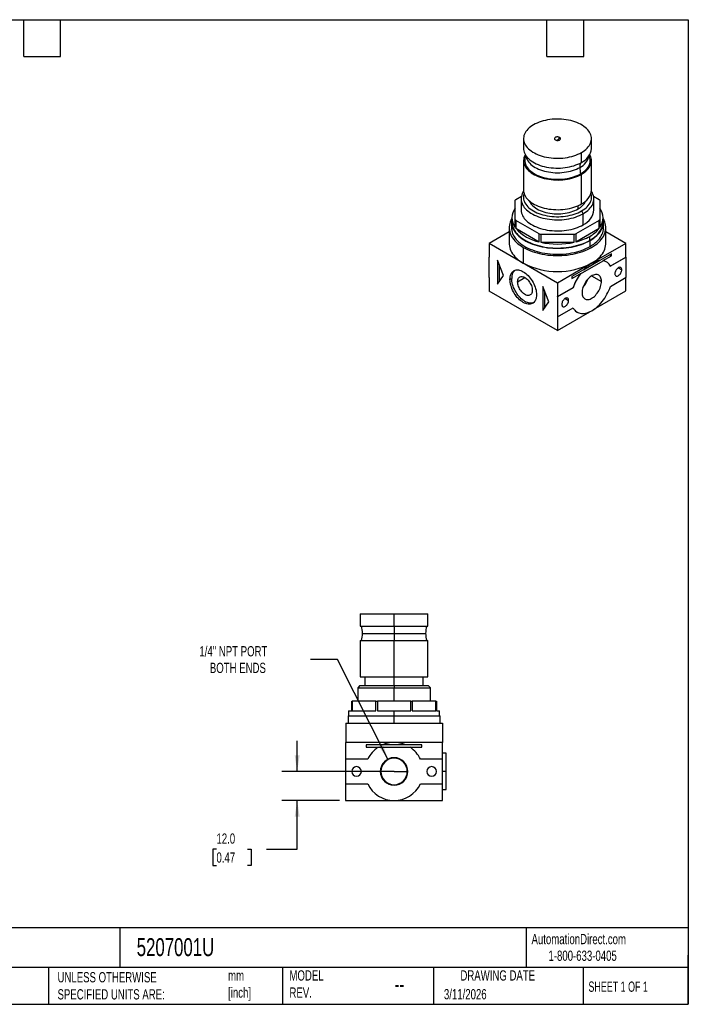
# Model space of a CAD drawing. Header units: millimetres. Extents: x 13 to 546, y 13 to 419.
# Tile 2 of 2: x 270 to 546, y 13 to 419. Entities that reach past the tile are written whole.
import ezdxf

# ---------------------------------------------------------------- set-up
doc = ezdxf.new("R2010")
doc.units = ezdxf.units.MM
doc.header["$LTSCALE"] = 2
doc.linetypes.add('SLD-Solid', pattern=[0])
doc.layers.add('DIMENSIONS', color=140, linetype='SLD-Solid', lineweight=25)
doc.layers.add('TEXT', color=140, linetype='SLD-Solid', lineweight=25)
doc.styles.add('SLDTEXTSTYLE0', font='TXT', dxfattribs={"width": 0.7})
doc.styles.add('SLDTEXTSTYLE1', font='TXT', dxfattribs={"width": 0.65})
doc.dimstyles.new('SLDDIMSTYLE1', dxfattribs={"dimtxt": 4.316016, "dimasz": 6.604, "dimexe": 0, "dimexo": 0.0625, "dimgap": 1.079004, "dimtad": 0, "dimtih": 1, "dimtoh": 1, "dimdec": 1, "dimrnd": 1e-09, "dimzin": 4, "dimdsep": 46, "dimtxsty": 'SLDTEXTSTYLE0', "dimsah": 1, "dimcen": 0.09, "dimadec": 0, "dimazin": 1, "dimtfac": 1, "dimtdec": 1, "dimtmove": 0, "dimatfit": 0, "dimfxl": 0, "dimfrac": 2, "dimtolj": 1, "dimtzin": 12, "dimarcsym": 0})
doc.dimstyles.new('SLDDIMSTYLE4', dxfattribs={"dimtxt": 4.316016, "dimasz": 6.604, "dimexe": 0, "dimexo": 0.0625, "dimgap": 1.079004, "dimtad": 0, "dimtih": 1, "dimtoh": 1, "dimdec": 1, "dimrnd": 1e-09, "dimzin": 12, "dimdsep": 46, "dimtxsty": 'SLDTEXTSTYLE0', "dimsah": 1, "dimcen": 0, "dimadec": 0, "dimazin": 3, "dimtfac": 1, "dimtdec": 1, "dimtofl": 0, "dimtmove": 0, "dimatfit": 3, "dimfxl": 0, "dimfrac": 2, "dimtolj": 1, "dimtzin": 12, "dimarcsym": 0})

# ---------------------------------------------------------------- blocks, each defined once
blk = doc.blocks.new('_D_4')
at = {"layer": 'DIMENSIONS'}
for p, q in [((401.25, 155.08), (390.14, 155.08)), ((422.09, 113.87), (401.25, 155.08))]:
    blk.add_line(p, q, dxfattribs=at)
blk.add_solid([(422.09, 113.87), (420.02, 120.22), (418.2, 119.3)], dxfattribs=at)
at = {"layer": 'DIMENSIONS', "attachment_point": 1, "style": 'SLDTEXTSTYLE0'}
for s, insert, char_height in [('1/4" NPT PORT', (344.3, 160.54), 4.2333), ('BOTH ENDS', (348.62, 153.68), 4.233)]:
    blk.add_mtext(s, dxfattribs=dict(at, insert=insert, char_height=char_height))
blk = doc.blocks.new('_D_5')
at = {"layer": 'DIMENSIONS'}
for p, q in [((384.65, 108.8), (384.65, 121.5)), ((422.11, 108.8), (378.3, 108.8)), ((402.11, 96.8), (378.3, 96.8)), ((384.65, 76.8), (384.65, 96.8)), ((351.34, 76.8), (349.89, 76.8)), ((349.89, 76.8), (349.89, 69.94)), ((364.17, 76.8), (365.62, 76.8)), ((365.62, 76.8), (365.62, 69.94)), ((371.95, 76.8), (384.65, 76.8)), ((349.89, 69.94), (351.34, 69.94)), ((365.62, 69.94), (364.17, 69.94))]:
    blk.add_line(p, q, dxfattribs=at)
for points in [[(384.65, 108.8), (385.67, 115.41), (383.64, 115.41)], [(384.65, 96.8), (383.64, 90.2), (385.67, 90.2)]]:
    blk.add_solid(points, dxfattribs=at)
at = {"layer": 'DIMENSIONS', "char_height": 4.233, "attachment_point": 1, "style": 'SLDTEXTSTYLE0'}
for s, insert in [('12.0', (351.34, 83.23)), ('0.47', (351.34, 75.4))]:
    blk.add_mtext(s, dxfattribs=dict(at, insert=insert))

msp = doc.modelspace()

# ---------------------------------------------------------------- linework, layer by layer
for p, q in [((478.11, 369.99), (478.11, 365.91)), ((506.11, 365.91), (506.11, 369.99)), ((502.01, 360.2), (502.01, 364.28)), ((478.11, 361.01), (478.11, 348.76)), ((506.11, 348.76), (506.11, 361.01)), ((502.01, 343.05), (502.01, 355.3)), ((474.88, 344.94), (477.24, 346.3)), ((506.97, 346.3), (509.34, 344.94)), ((474.61, 336.63), (474.61, 344.56)), ((477.11, 345.16), (477.11, 340.6)), ((500.59, 341.01), (500.59, 342.34)), ((507.11, 340.6), (507.11, 345.16)), ((509.61, 344.56), (509.61, 336.63)), ((473.31, 337.33), (473.31, 335.7)), ((502.06, 340.16), (502.71, 339.03)), ((502.71, 334.48), (502.71, 339.03)), ((510.91, 335.7), (510.91, 337.33)), ((472.16, 333.25), (472.16, 326.72)), ((473.11, 335.7), (473.11, 333.25)), ((474.61, 333.37), (474.61, 336.63)), ((474.88, 336.26), (474.88, 332.99)), ((484.59, 330.65), (474.88, 336.26)), ((509.34, 336.26), (499.62, 330.65)), ((509.34, 332.99), (509.34, 336.26)), ((509.61, 336.63), (509.61, 333.37)), ((511.11, 333.25), (511.11, 335.7)), ((512.06, 326.72), (512.06, 333.25)), ((472.16, 331.49), (463.86, 326.7)), ((474.88, 332.99), (484.59, 327.39)), ((484.59, 327.39), (484.59, 330.65)), ((485.24, 330.5), (485.24, 327.23)), ((498.98, 330.5), (485.24, 330.5)), ((498.98, 327.23), (498.98, 330.5)), ((499.62, 327.39), (509.34, 332.99)), ((499.62, 330.65), (499.62, 327.39)), ((505.4, 328.03), (505.4, 329.66)), ((520.36, 326.74), (512.06, 331.53)), ((463.86, 326.7), (463.86, 321.06)), ((492.07, 310.41), (463.86, 326.7)), ((485.24, 327.23), (498.98, 327.23)), ((505.54, 325.49), (505.54, 327.94)), ((520.36, 326.74), (506.21, 318.57)), ((520.36, 321.1), (520.36, 326.74)), ((463.86, 321.1), (463.82, 321.08)), ((463.82, 321.08), (463.82, 312.76)), ((463.86, 321.06), (463.82, 321.08)), ((478, 325.11), (478, 318.57)), ((514.35, 322.45), (509.61, 319.72)), ((510.9, 319.65), (514.35, 321.64)), ((513.64, 322.04), (514.35, 321.64)), ((513.91, 317.39), (520.36, 321.1)), ((520.39, 321.08), (513.93, 317.35)), ((514.35, 321.64), (514.35, 322.45)), ((520.39, 321.08), (520.36, 321.1)), ((520.39, 312.76), (520.39, 321.08)), ((469.83, 313.45), (467.36, 319.83)), ((467.36, 319.83), (467.36, 309.93)), ((468.07, 318.01), (468.07, 310.93)), ((506.21, 318.57), (492.07, 310.41)), ((501.56, 314.21), (510.94, 319.63)), ((509.64, 319.7), (502.86, 315.78)), ((509.64, 319.7), (509.61, 319.72)), ((510.9, 319.65), (510.94, 319.63)), ((512.25, 319.15), (512.21, 319.17)), ((467.36, 309.93), (469.83, 313.45)), ((502.82, 315.8), (498.08, 313.06)), ((498.08, 312.25), (501.52, 314.23)), ((498.08, 313.06), (498.08, 312.25)), ((501.56, 314.21), (501.52, 314.23)), ((502.82, 315.8), (502.86, 315.78)), ((506.13, 313.32), (510.26, 311.07)), ((517.21, 316.72), (518.62, 315.9)), ((463.86, 312.73), (463.82, 312.76)), ((463.86, 312.73), (463.86, 307.1)), ((472.48, 311.92), (473.19, 312.33)), ((475.64, 310.91), (478.67, 312.66)), ((488.57, 302.63), (486.1, 309.01)), ((486.1, 309.01), (486.1, 299.11)), ((492.07, 310.41), (492.07, 304.78)), ((513.93, 309.03), (520.39, 312.76)), ((520.36, 307.14), (520.36, 312.73)), ((492.07, 290.81), (463.86, 307.1)), ((486.8, 307.19), (486.8, 300.12)), ((492.07, 304.78), (498.53, 308.51)), ((498.57, 308.49), (492.11, 304.76)), ((498.57, 308.49), (498.53, 308.51)), ((507.02, 299.44), (520.36, 307.14)), ((486.1, 299.11), (488.57, 302.63)), ((492.11, 304.76), (492.07, 304.78)), ((492.11, 304.76), (492.11, 296.43)), ((495.29, 304.06), (496.7, 303.24)), ((492.07, 290.81), (505.48, 298.55)), ((492.11, 296.43), (498.57, 300.16)), ((500.21, 298.38), (500.25, 298.36)), ((492.11, 296.43), (492.07, 296.45)), ((492.07, 296.45), (492.07, 290.81)), ((410.65, 173.8), (410.65, 168.8)), ((410.65, 173.8), (424.65, 173.8)), ((424.65, 168.8), (424.65, 173.8)), ((424.65, 173.8), (438.65, 173.8)), ((438.65, 168.8), (438.65, 173.8)), ((410.65, 168.8), (424.65, 168.8)), ((424.65, 168.8), (438.65, 168.8)), ((424.65, 168.8), (424.65, 165.8)), ((410.65, 162.8), (410.65, 147.8)), ((410.65, 162.8), (424.65, 162.8)), ((411.61, 165.8), (424.65, 165.8)), ((424.65, 165.8), (424.65, 162.8)), ((424.65, 165.8), (437.69, 165.8)), ((424.65, 147.8), (424.65, 162.8)), ((424.65, 162.8), (438.65, 162.8)), ((438.65, 147.8), (438.65, 162.8)), ((410.65, 147.8), (424.65, 147.8)), ((412.65, 147.8), (412.65, 144.3)), ((424.65, 147.8), (438.65, 147.8)), ((424.65, 144.3), (424.65, 147.8)), ((436.65, 144.3), (436.65, 147.8)), ((410.57, 144.3), (409.65, 143.38)), ((409.65, 143.38), (409.65, 137.8)), ((409.65, 143.38), (424.65, 143.38)), ((410.57, 144.3), (424.65, 144.3)), ((424.65, 144.3), (424.65, 143.38)), ((424.65, 144.3), (438.73, 144.3)), ((424.65, 143.38), (439.65, 143.38)), ((424.65, 137.8), (424.65, 143.38)), ((439.65, 143.38), (438.73, 144.3)), ((439.65, 137.8), (439.65, 143.38)), ((407.15, 133.8), (407.15, 137.8)), ((407.15, 137.8), (407.42, 137.8)), ((407.42, 137.8), (407.42, 133.8)), ((417.13, 137.8), (407.42, 137.8)), ((417.13, 133.8), (417.13, 137.8)), ((417.13, 137.8), (417.78, 137.8)), ((417.78, 137.8), (417.78, 133.8)), ((431.52, 137.8), (417.78, 137.8)), ((431.52, 133.8), (431.52, 137.8)), ((431.52, 137.8), (432.17, 137.8)), ((432.17, 137.8), (432.17, 133.8)), ((441.88, 137.8), (432.17, 137.8)), ((441.88, 133.8), (441.88, 137.8)), ((441.88, 137.8), (442.15, 137.8)), ((442.15, 137.8), (442.15, 133.8)), ((405.65, 131.8), (405.65, 128.8)), ((405.65, 131.8), (424.65, 131.8)), ((405.85, 133.8), (405.85, 131.8)), ((405.85, 133.8), (407.15, 133.8)), ((407.42, 133.8), (417.13, 133.8)), ((417.78, 133.8), (424.65, 133.8)), ((424.65, 131.8), (424.65, 133.8)), ((424.65, 133.8), (431.52, 133.8)), ((424.65, 128.8), (424.65, 131.8)), ((424.65, 131.8), (443.65, 131.8)), ((432.17, 133.8), (441.88, 133.8)), ((442.15, 133.8), (443.45, 133.8)), ((443.45, 131.8), (443.45, 133.8)), ((443.65, 128.8), (443.65, 131.8)), ((404.7, 128.8), (404.7, 120.8)), ((404.7, 128.8), (444.6, 128.8)), ((444.6, 128.8), (444.6, 120.8)), ((424.65, 120.8), (404.65, 120.8)), ((404.65, 120.8), (404.65, 113.9)), ((413.15, 119.8), (413.15, 118.8)), ((419.86, 119.8), (413.15, 119.8)), ((413.15, 118.8), (418.02, 118.8)), ((418.02, 118.8), (431.28, 118.8)), ((429.45, 119.8), (419.86, 119.8)), ((444.65, 120.8), (424.65, 120.8)), ((436.15, 119.8), (429.45, 119.8)), ((431.28, 118.8), (436.15, 118.8)), ((436.15, 118.8), (436.15, 119.8)), ((444.65, 113.9), (444.65, 120.8)), ((404.65, 113.9), (404.65, 103.7)), ((413.79, 113.9), (404.65, 113.9)), ((444.65, 113.9), (435.51, 113.9)), ((446.15, 116.3), (444.65, 116.3)), ((444.65, 103.7), (444.65, 113.9)), ((446.15, 108.8), (446.15, 116.3)), ((419.2, 108.8), (418.97, 108.8)), ((424.65, 108.8), (419.2, 108.8)), ((424.65, 108.8), (430.1, 108.8)), ((430.1, 108.8), (430.33, 108.8)), ((446.15, 108.8), (444.65, 108.8)), ((446.15, 101.3), (446.15, 108.8)), ((404.65, 103.7), (413.79, 103.7)), ((404.65, 103.7), (404.65, 96.8)), ((435.51, 103.7), (444.65, 103.7)), ((444.65, 96.8), (444.65, 103.7)), ((444.65, 101.3), (446.15, 101.3)), ((404.65, 96.8), (424.65, 96.8)), ((424.65, 96.8), (444.65, 96.8))]:
    msp.add_line(p, q)
at = {"flags": 128}
for points in [[(502.01, 364.28), (502.67, 364.69), (503.29, 365.13), (503.85, 365.59), (504.35, 366.08), (504.8, 366.58), (505.18, 367.1), (505.5, 367.63), (505.75, 368.18), (505.93, 368.73), (506.05, 369.29), (506.1, 369.85), (506.09, 370.42), (506, 370.98), (505.85, 371.54), (505.63, 372.09), (505.34, 372.63), (504.99, 373.15), (504.58, 373.66), (504.11, 374.16), (503.58, 374.63), (502.99, 375.08), (502.35, 375.51), (501.66, 375.91), (500.92, 376.28), (500.14, 376.62), (499.32, 376.92), (498.46, 377.2), (497.58, 377.43), (496.67, 377.64), (495.73, 377.8), (494.78, 377.93), (493.81, 378.02), (492.84, 378.07), (491.86, 378.08), (490.89, 378.05), (489.92, 377.98), (488.96, 377.87), (488.01, 377.72), (487.09, 377.54), (486.19, 377.32), (485.32, 377.06), (484.48, 376.77), (483.68, 376.45), (482.92, 376.09), (482.21, 375.71)], [(482.21, 375.71), (481.54, 375.3), (480.93, 374.86), (480.37, 374.4), (479.86, 373.91), (479.42, 373.41), (479.04, 372.89), (478.72, 372.36), (478.47, 371.81), (478.28, 371.26), (478.16, 370.7), (478.11, 370.14), (478.13, 369.57), (478.21, 369.01), (478.36, 368.45), (478.58, 367.9), (478.87, 367.36), (479.22, 366.84), (479.63, 366.33), (480.11, 365.83), (480.64, 365.36), (481.23, 364.91), (481.87, 364.48), (482.56, 364.08), (483.3, 363.71), (484.08, 363.37), (484.9, 363.07), (485.75, 362.79), (486.64, 362.56), (487.55, 362.35), (488.48, 362.19), (489.44, 362.06), (490.4, 361.97), (491.37, 361.92), (492.35, 361.91), (493.33, 361.94), (494.3, 362.01), (495.26, 362.12), (496.2, 362.27), (497.12, 362.45), (498.02, 362.67), (498.89, 362.93), (499.73, 363.22), (500.53, 363.54), (501.29, 363.9), (502.01, 364.28)], [(492.99, 370.5), (492.75, 370.61), (492.48, 370.68), (492.18, 370.71), (491.88, 370.7), (491.59, 370.65), (491.34, 370.56), (491.12, 370.44), (490.97, 370.29), (490.88, 370.12), (490.86, 369.95), (490.91, 369.78), (491.04, 369.62), (491.22, 369.48)], [(491.22, 369.48), (491.46, 369.38), (491.74, 369.31), (492.03, 369.27), (492.33, 369.28), (492.62, 369.34), (492.88, 369.43), (493.09, 369.55), (493.25, 369.7), (493.34, 369.86), (493.35, 370.04), (493.3, 370.21), (493.18, 370.37), (492.99, 370.5)], [(478.11, 365.91), (478.13, 365.49), (478.21, 364.93), (478.36, 364.37), (478.58, 363.82), (478.87, 363.28), (479.22, 362.75), (479.63, 362.24), (480.11, 361.75), (480.64, 361.28), (481.23, 360.83), (481.87, 360.4), (482.56, 360), (483.3, 359.63), (484.08, 359.29), (484.9, 358.98), (485.75, 358.71), (486.64, 358.47), (487.55, 358.27), (488.48, 358.11), (489.44, 357.98), (490.4, 357.89), (491.37, 357.84), (492.35, 357.83), (493.33, 357.86), (494.3, 357.93), (495.26, 358.04), (496.2, 358.18), (497.12, 358.37), (498.02, 358.59), (498.89, 358.84), (499.73, 359.13), (500.53, 359.46), (501.29, 359.81), (502.01, 360.2)], [(478.77, 363.46), (478.72, 363.38), (478.47, 362.83), (478.28, 362.28), (478.16, 361.72), (478.11, 361.15), (478.13, 360.59), (478.21, 360.03), (478.36, 359.47), (478.58, 358.92), (478.87, 358.38), (479.22, 357.85), (479.63, 357.34), (480.11, 356.85), (480.64, 356.38), (481.23, 355.93), (481.87, 355.5), (482.56, 355.1), (483.3, 354.73), (484.08, 354.39), (484.9, 354.09), (485.75, 353.81), (486.64, 353.57), (487.55, 353.37), (488.48, 353.21), (489.44, 353.08), (490.4, 352.99), (491.37, 352.94), (492.35, 352.93), (493.33, 352.96), (494.3, 353.03), (495.26, 353.14), (496.2, 353.28), (497.12, 353.47), (498.02, 353.69), (498.89, 353.94), (499.73, 354.23), (500.53, 354.56), (501.29, 354.91), (502.01, 355.3)], [(478.95, 362.75), (478.77, 362.23), (478.66, 361.69), (478.61, 361.15), (478.63, 360.6), (478.71, 360.06), (478.86, 359.53), (479.07, 359), (479.34, 358.48), (479.68, 357.97), (480.08, 357.47), (480.54, 357), (481.05, 356.54), (481.62, 356.11), (482.23, 355.7), (482.9, 355.31), (483.61, 354.96), (484.36, 354.63), (485.15, 354.33), (485.98, 354.07), (486.83, 353.84), (487.71, 353.64), (488.61, 353.48), (489.53, 353.36), (490.46, 353.28), (491.4, 353.23), (492.34, 353.22), (493.28, 353.25), (494.22, 353.32), (495.14, 353.42), (496.05, 353.56), (496.95, 353.74), (497.81, 353.95), (498.65, 354.2), (499.46, 354.48), (500.23, 354.79), (500.96, 355.13), (501.65, 355.5)], [(479.1, 362.92), (479.2, 362.39), (479.37, 361.86), (479.6, 361.34), (479.89, 360.83), (480.25, 360.34), (480.66, 359.85), (481.14, 359.39), (481.67, 358.95), (482.25, 358.53), (482.89, 358.14), (483.57, 357.77), (484.29, 357.44), (485.06, 357.13), (485.86, 356.86), (486.69, 356.62), (487.55, 356.41), (488.43, 356.24), (489.34, 356.11), (490.25, 356.01), (491.18, 355.95), (492.11, 355.93), (493.04, 355.95), (493.96, 356.01), (494.88, 356.11), (495.78, 356.24), (496.66, 356.41), (497.52, 356.62), (498.36, 356.86), (499.16, 357.13), (499.92, 357.44), (500.65, 357.77), (501.33, 358.14)], [(501.65, 355.5), (502.3, 355.9), (502.89, 356.32), (503.43, 356.77), (503.91, 357.23), (504.34, 357.72), (504.71, 358.22), (505.02, 358.73), (505.26, 359.26), (505.44, 359.79), (505.56, 360.33), (505.61, 360.88), (505.59, 361.42), (505.51, 361.96), (505.36, 362.5), (505.27, 362.74)], [(502.01, 355.3), (502.67, 355.71), (503.29, 356.15), (503.85, 356.61), (504.35, 357.09), (504.8, 357.6), (505.18, 358.12), (505.5, 358.65), (505.75, 359.19), (505.93, 359.75), (506.05, 360.31), (506.1, 360.87), (506.09, 361.44), (506, 362), (505.85, 362.55), (505.63, 363.1), (505.45, 363.46)], [(478.13, 348.3), (477.86, 347.86), (477.58, 347.3), (477.36, 346.74), (477.21, 346.17), (477.13, 345.59), (477.11, 345.01), (477.16, 344.43), (477.28, 343.86), (477.46, 343.29), (477.71, 342.73), (478.02, 342.18), (478.4, 341.64), (478.83, 341.12), (479.33, 340.62), (479.88, 340.14), (480.49, 339.68), (481.15, 339.24), (481.86, 338.83), (482.62, 338.45), (483.41, 338.1), (484.25, 337.78), (485.12, 337.49), (486.02, 337.24), (486.95, 337.02), (487.9, 336.84), (488.87, 336.7), (489.86, 336.59), (490.86, 336.53), (491.86, 336.5), (492.86, 336.51), (493.86, 336.56), (494.85, 336.64), (495.83, 336.77), (496.79, 336.93), (497.73, 337.13), (498.65, 337.36), (499.53, 337.63), (500.39, 337.94), (501.21, 338.27), (501.98, 338.64), (502.71, 339.03)], [(478.29, 347.47), (478.23, 347.29), (478.1, 346.74), (478.04, 346.18), (478.04, 345.63), (478.1, 345.08), (478.23, 344.53), (478.43, 343.98), (478.69, 343.45), (479.01, 342.92), (479.39, 342.42), (479.83, 341.92), (480.33, 341.45), (480.89, 341), (481.49, 340.56), (482.15, 340.16), (482.85, 339.78), (483.6, 339.43), (484.38, 339.11), (485.21, 338.82), (486.06, 338.57), (486.94, 338.35), (487.85, 338.16), (488.77, 338.01), (489.71, 337.9), (490.67, 337.82), (491.63, 337.78), (492.59, 337.78), (493.55, 337.82), (494.5, 337.9), (495.44, 338.01), (496.37, 338.16), (497.27, 338.35), (498.15, 338.57), (499.01, 338.82), (499.83, 339.11), (500.61, 339.43), (501.36, 339.78), (502.06, 340.16)], [(478.11, 348.76), (478.13, 348.34), (478.21, 347.78), (478.36, 347.22), (478.58, 346.67), (478.87, 346.13), (479.22, 345.61), (479.63, 345.1), (480.11, 344.6), (480.64, 344.13), (481.23, 343.68), (481.87, 343.25), (482.56, 342.85), (483.3, 342.48), (484.08, 342.14), (484.9, 341.84), (485.75, 341.56), (486.64, 341.33), (487.55, 341.12), (488.48, 340.96), (489.44, 340.83), (490.4, 340.74), (491.37, 340.69), (492.35, 340.68), (493.33, 340.71), (494.3, 340.78), (495.26, 340.89), (496.2, 341.04), (497.12, 341.22), (498.02, 341.44), (498.89, 341.7), (499.73, 341.99), (500.53, 342.31), (501.29, 342.67), (502.01, 343.05)], [(502.06, 340.16), (502.72, 340.56), (503.33, 341), (503.88, 341.45), (504.38, 341.92), (504.82, 342.42), (505.21, 342.92), (505.53, 343.45), (505.79, 343.98), (505.98, 344.53), (506.11, 345.08), (506.18, 345.63), (506.18, 346.18), (506.11, 346.74), (505.98, 347.29), (505.93, 347.47)], [(502.71, 339.03), (503.4, 339.46), (504.03, 339.9), (504.61, 340.37), (505.14, 340.87), (505.61, 341.38), (506.01, 341.91), (506.36, 342.45), (506.64, 343.01), (506.85, 343.57), (507, 344.14), (507.09, 344.72), (507.1, 345.3), (507.05, 345.88), (506.94, 346.45), (506.75, 347.02), (506.51, 347.58), (506.19, 348.13), (506.08, 348.3)], [(480.43, 344.3), (480.52, 344.11), (480.78, 343.62), (481.11, 343.14), (481.5, 342.67), (481.95, 342.22), (482.45, 341.79), (483.01, 341.39), (483.62, 341.01), (484.28, 340.66), (484.98, 340.33), (485.72, 340.04), (486.5, 339.78), (487.31, 339.56), (488.14, 339.37), (489, 339.22), (489.88, 339.1), (490.76, 339.02), (491.66, 338.98), (492.56, 338.98), (493.45, 339.02), (494.34, 339.1), (495.21, 339.22), (496.07, 339.37), (496.91, 339.56), (497.71, 339.78), (498.49, 340.04), (499.23, 340.33), (499.93, 340.66), (500.59, 341.01)], [(477.11, 340.6), (477.11, 340.45), (477.16, 339.88), (477.28, 339.3), (477.46, 338.73), (477.71, 338.17), (478.02, 337.62), (478.4, 337.09), (478.83, 336.57), (479.33, 336.06), (479.88, 335.58), (480.49, 335.12), (481.15, 334.68), (481.86, 334.27), (482.62, 333.89), (483.41, 333.54), (484.25, 333.22), (485.12, 332.94), (486.02, 332.68), (486.95, 332.47), (487.9, 332.29), (488.87, 332.14), (489.86, 332.04), (490.86, 331.97), (491.86, 331.94), (492.86, 331.95), (493.86, 332), (494.85, 332.09), (495.83, 332.21), (496.79, 332.37), (497.73, 332.57), (498.65, 332.81), (499.53, 333.08), (500.39, 333.38), (501.21, 333.71), (501.98, 334.08), (502.71, 334.48)], [(473.24, 336.99), (473.17, 336.87), (472.84, 336.23), (472.57, 335.58), (472.37, 334.92), (472.23, 334.25), (472.17, 333.59), (472.17, 332.92), (472.23, 332.25), (472.37, 331.58), (472.57, 330.92), (472.84, 330.27), (473.17, 329.63), (473.57, 329), (474.03, 328.38), (474.55, 327.78), (475.13, 327.2), (475.77, 326.64), (476.46, 326.11), (477.2, 325.59), (478, 325.11)], [(473.31, 337.29), (473.28, 337.16), (473.16, 336.51), (473.11, 335.86), (473.13, 335.21), (473.21, 334.56), (473.36, 333.92), (473.57, 333.28), (473.86, 332.65), (474.2, 332.03), (474.61, 331.43), (475.08, 330.84), (475.61, 330.26), (476.19, 329.71), (476.84, 329.17), (477.53, 328.66), (478.28, 328.18), (479.08, 327.72), (479.92, 327.29), (480.8, 326.88), (481.73, 326.51), (482.69, 326.17), (483.68, 325.87), (484.71, 325.6), (485.76, 325.36), (486.83, 325.16), (487.92, 325), (489.02, 324.88), (490.14, 324.79), (491.26, 324.74), (492.39, 324.73), (493.51, 324.76), (494.63, 324.83), (495.74, 324.93), (496.84, 325.08), (497.92, 325.26), (498.99, 325.48), (500.02, 325.73), (501.03, 326.02), (502.01, 326.34), (502.95, 326.69), (503.86, 327.08), (504.72, 327.5), (505.54, 327.94)], [(473.11, 333.25), (473.13, 332.76), (473.21, 332.11), (473.36, 331.47), (473.57, 330.83), (473.86, 330.2), (474.2, 329.58), (474.61, 328.98), (475.08, 328.39), (475.61, 327.81), (476.19, 327.26), (476.84, 326.72), (477.53, 326.21), (478.28, 325.73), (479.08, 325.27), (479.92, 324.84), (480.8, 324.43), (481.73, 324.06), (482.69, 323.72), (483.68, 323.42), (484.71, 323.15), (485.76, 322.91), (486.83, 322.71), (487.92, 322.55), (489.02, 322.43), (490.14, 322.34), (491.26, 322.29), (492.39, 322.28), (493.51, 322.31), (494.63, 322.38), (495.74, 322.48), (496.84, 322.63), (497.92, 322.81), (498.99, 323.03), (500.02, 323.28), (501.03, 323.57), (502.01, 323.89), (502.95, 324.24), (503.86, 324.63), (504.72, 325.05), (505.54, 325.49)], [(473.31, 335.7), (473.33, 335.22), (473.41, 334.58), (473.56, 333.94), (473.77, 333.31), (474.05, 332.68), (474.39, 332.07), (474.79, 331.47), (475.26, 330.89), (475.78, 330.32), (476.36, 329.77), (477, 329.24), (477.69, 328.74), (478.43, 328.26), (479.21, 327.8), (480.05, 327.37), (480.92, 326.98), (481.84, 326.61), (482.79, 326.27), (483.77, 325.97), (484.78, 325.7), (485.82, 325.47), (486.88, 325.27), (487.96, 325.11), (489.06, 324.99), (490.16, 324.91), (491.27, 324.86), (492.39, 324.85), (493.5, 324.88), (494.61, 324.94), (495.71, 325.05), (496.79, 325.19), (497.86, 325.37), (498.91, 325.58), (499.94, 325.83), (500.94, 326.12), (501.91, 326.44), (502.84, 326.79), (503.74, 327.17), (504.59, 327.58), (505.4, 328.03)], [(478, 325.11), (478.84, 324.65), (479.73, 324.22), (480.66, 323.82), (481.63, 323.45), (482.64, 323.11), (483.68, 322.81), (484.74, 322.55), (485.83, 322.32), (486.94, 322.13), (488.07, 321.97), (489.22, 321.86), (490.37, 321.78), (491.53, 321.74), (492.69, 321.74), (493.85, 321.78), (495, 321.86), (496.14, 321.97), (497.27, 322.13), (498.38, 322.32), (499.47, 322.55), (500.54, 322.81), (501.58, 323.11), (502.58, 323.45), (503.55, 323.82), (504.48, 324.22), (505.37, 324.65), (506.21, 325.11), (507.01, 325.59), (507.76, 326.11), (508.45, 326.64), (509.09, 327.2), (509.67, 327.78), (510.19, 328.38), (510.65, 329), (511.04, 329.63), (511.38, 330.27), (511.64, 330.92), (511.85, 331.58), (511.98, 332.25), (512.05, 332.92), (512.05, 333.59), (511.98, 334.25), (511.85, 334.92), (511.64, 335.58), (511.38, 336.23), (511.04, 336.87), (510.97, 336.99)], [(505.4, 328.03), (506.16, 328.49), (506.88, 328.99), (507.54, 329.5), (508.15, 330.04), (508.7, 330.6), (509.2, 331.18), (509.63, 331.77), (510, 332.38), (510.31, 332.99), (510.56, 333.62), (510.74, 334.26), (510.86, 334.9), (510.91, 335.54), (510.91, 335.7)], [(505.54, 327.94), (506.31, 328.42), (507.04, 328.92), (507.71, 329.44), (508.32, 329.98), (508.88, 330.55), (509.38, 331.13), (509.82, 331.73), (510.19, 332.34), (510.51, 332.97), (510.76, 333.6), (510.94, 334.24), (511.05, 334.89), (511.11, 335.54), (511.09, 336.19), (511, 336.84), (510.91, 337.29)], [(505.54, 325.49), (506.31, 325.97), (507.04, 326.47), (507.71, 326.99), (508.32, 327.53), (508.88, 328.1), (509.38, 328.68), (509.82, 329.28), (510.19, 329.89), (510.51, 330.52), (510.76, 331.15), (510.94, 331.79), (511.05, 332.44), (511.11, 333.09), (511.11, 333.25)], [(472.16, 326.72), (472.17, 326.38), (472.23, 325.71), (472.37, 325.05), (472.57, 324.39), (472.84, 323.74), (473.17, 323.1), (473.57, 322.47), (474.03, 321.85), (474.55, 321.25), (475.13, 320.67), (475.77, 320.11), (476.46, 319.57), (477.2, 319.06), (478, 318.57)], [(506.21, 318.57), (507.01, 319.06), (507.76, 319.57), (508.45, 320.11), (509.09, 320.67), (509.67, 321.25), (510.19, 321.85), (510.65, 322.47), (511.04, 323.1), (511.38, 323.74), (511.64, 324.39), (511.85, 325.05), (511.98, 325.71), (512.05, 326.38), (512.06, 326.72)], [(472.48, 311.92), (472.51, 312.49), (472.58, 313.03), (472.69, 313.53), (472.85, 313.99), (473.06, 314.41), (473.31, 314.78), (473.59, 315.09), (473.92, 315.36), (474.27, 315.56), (474.66, 315.71), (475.08, 315.8), (475.52, 315.83), (475.99, 315.8), (476.47, 315.71), (476.96, 315.56), (477.46, 315.35), (477.96, 315.08), (478.47, 314.76), (478.97, 314.39), (479.46, 313.98), (479.94, 313.51), (480.41, 313.01), (480.85, 312.47), (481.27, 311.9), (481.66, 311.3), (482.01, 310.68), (482.34, 310.04), (482.62, 309.4), (482.87, 308.74), (483.07, 308.09), (483.24, 307.44), (483.35, 306.81), (483.42, 306.19), (483.45, 305.59)], [(475.64, 310.91), (475.67, 311.34), (475.74, 311.73), (475.86, 312.08), (476.02, 312.38), (476.22, 312.63), (476.46, 312.83), (476.74, 312.97), (477.05, 313.05), (477.38, 313.07), (477.74, 313.03), (478.1, 312.93), (478.48, 312.76), (478.86, 312.54), (479.24, 312.27), (479.61, 311.95), (479.96, 311.58), (480.29, 311.18), (480.6, 310.74), (480.88, 310.28), (481.12, 309.8), (481.33, 309.32), (481.49, 308.83), (481.61, 308.34), (481.68, 307.87), (481.7, 307.42)], [(510.26, 311.07), (510.24, 311.56), (510.17, 312.02), (510.05, 312.43), (509.89, 312.81), (509.69, 313.13), (509.45, 313.41), (509.16, 313.63), (508.85, 313.79), (508.5, 313.89), (508.13, 313.94), (507.74, 313.92), (507.32, 313.84), (506.9, 313.71), (506.47, 313.51), (506.03, 313.26), (505.6, 312.96), (505.18, 312.6), (504.76, 312.2), (504.37, 311.77), (504, 311.29), (503.65, 310.79), (503.33, 310.26), (503.05, 309.72), (502.81, 309.16), (502.61, 308.6), (502.44, 308.04), (502.33, 307.49), (502.26, 306.95), (502.23, 306.44)], [(518.62, 315.9), (518.6, 316.19), (518.53, 316.43), (518.41, 316.64), (518.25, 316.79), (518.06, 316.88), (517.84, 316.91), (517.6, 316.88), (517.34, 316.78), (517.08, 316.63), (516.82, 316.43), (516.58, 316.18), (516.36, 315.89), (516.16, 315.58), (516.01, 315.25), (515.89, 314.91), (515.82, 314.58), (515.8, 314.27)], [(515.8, 314.27), (515.82, 313.98), (515.89, 313.73), (516.01, 313.53), (516.16, 313.38), (516.36, 313.29), (516.58, 313.26), (516.82, 313.29), (517.08, 313.38), (517.34, 313.53), (517.6, 313.74), (517.84, 313.98), (518.06, 314.27), (518.25, 314.59), (518.41, 314.92), (518.53, 315.25), (518.6, 315.59), (518.62, 315.9)], [(483.45, 305.59), (483.42, 305.02), (483.35, 304.48), (483.24, 303.98), (483.07, 303.52), (482.87, 303.1), (482.62, 302.73), (482.34, 302.42), (482.01, 302.15), (481.66, 301.95), (481.27, 301.8), (480.85, 301.71), (480.41, 301.68), (479.94, 301.71), (479.46, 301.8), (478.97, 301.95), (478.47, 302.16), (477.96, 302.43), (477.46, 302.75), (476.96, 303.12), (476.47, 303.53), (475.99, 304), (475.52, 304.5), (475.08, 305.04), (474.66, 305.61), (474.27, 306.21), (473.92, 306.83), (473.59, 307.47), (473.31, 308.11), (473.06, 308.77), (472.85, 309.42), (472.69, 310.07), (472.58, 310.7), (472.51, 311.32), (472.48, 311.92)], [(482.18, 302.28), (481.97, 302.21), (481.56, 302.12), (481.11, 302.09), (480.65, 302.12), (480.17, 302.21), (479.68, 302.36), (479.18, 302.57), (478.67, 302.84), (478.17, 303.15), (477.67, 303.52), (477.17, 303.94), (476.69, 304.41), (476.23, 304.91), (475.79, 305.45), (475.37, 306.02), (474.98, 306.62), (474.62, 307.24), (474.3, 307.87), (474.01, 308.52), (473.77, 309.17), (473.56, 309.83), (473.4, 310.47), (473.29, 311.11), (473.22, 311.73), (473.19, 312.33)], [(481.7, 307.42), (481.68, 306.99), (481.61, 306.6), (481.49, 306.25), (481.33, 305.95), (481.12, 305.69), (480.88, 305.5), (480.6, 305.35), (480.29, 305.27), (479.96, 305.25), (479.61, 305.3), (479.24, 305.4), (478.86, 305.56), (478.48, 305.78), (478.1, 306.06), (477.74, 306.38), (477.38, 306.74), (477.05, 307.15), (476.74, 307.58), (476.46, 308.04), (476.22, 308.52), (476.02, 309.01), (475.86, 309.5), (475.74, 309.99), (475.67, 310.46), (475.64, 310.91)], [(498.57, 300.16), (498.86, 299.67), (499.2, 299.23), (499.57, 298.85), (499.99, 298.53), (500.44, 298.26), (500.92, 298.05), (501.43, 297.91), (501.97, 297.82), (502.54, 297.8), (503.12, 297.84), (503.73, 297.94), (504.34, 298.11), (504.97, 298.33), (505.61, 298.62), (506.25, 298.96), (506.89, 299.35), (507.52, 299.8), (508.15, 300.31), (508.77, 300.86), (509.38, 301.45), (509.96, 302.09), (510.53, 302.76), (511.07, 303.47), (511.58, 304.21), (512.06, 304.97), (512.51, 305.76), (512.92, 306.56), (513.3, 307.38), (513.64, 308.2), (513.93, 309.03)], [(502.23, 306.44), (502.26, 305.95), (502.33, 305.5), (502.44, 305.08), (502.61, 304.71), (502.81, 304.38), (503.05, 304.1), (503.33, 303.88), (503.65, 303.72), (504, 303.62), (504.37, 303.57), (504.76, 303.59), (505.18, 303.67), (505.6, 303.81), (506.03, 304), (506.47, 304.25), (506.9, 304.56), (507.32, 304.91), (507.74, 305.31), (508.13, 305.75), (508.5, 306.22), (508.85, 306.72), (509.16, 307.25), (509.45, 307.79), (509.69, 308.35), (509.89, 308.91), (510.05, 309.47), (510.17, 310.02), (510.24, 310.56), (510.26, 311.07)], [(496.7, 303.24), (496.68, 303.53), (496.61, 303.78), (496.49, 303.98), (496.33, 304.13), (496.14, 304.22), (495.92, 304.25), (495.68, 304.22), (495.42, 304.13), (495.16, 303.98), (494.9, 303.78), (494.66, 303.53), (494.44, 303.24), (494.24, 302.93), (494.09, 302.59), (493.97, 302.26), (493.9, 301.93), (493.87, 301.61)], [(493.87, 301.61), (493.9, 301.33), (493.97, 301.08), (494.09, 300.87), (494.24, 300.72), (494.44, 300.63), (494.66, 300.6), (494.9, 300.63), (495.16, 300.73), (495.42, 300.88), (495.68, 301.08), (495.92, 301.33), (496.14, 301.62), (496.33, 301.93), (496.49, 302.26), (496.61, 302.6), (496.68, 302.93), (496.7, 303.24)]]:
    msp.add_lwpolyline(points, dxfattribs=at)
for centre, radius, start, end in [((491.19, 371.14), 1.91, 286.1011, 340.5424), ((499.17, 366.56), 6.96, 294.0092, 354.6707), ((498.36, 364.38), 6.91, 295.4366, 347.8198), ((509.16, 358.19), 7.84, 167.1931, 180.3923), ((512.91, 358.23), 11.58, 180.4524, 193.6262), ((499.17, 349.41), 6.96, 294.0092, 354.6707), ((482.22, 339.38), 9.21, 142.9093, 145.7706), ((497.35, 347.33), 7.11, 297.1177, 334.7635), ((501.99, 339.38), 9.21, 34.2294, 37.0907), ((480.08, 337.33), 6.76, 144.0661, 215.9339), ((499.63, 341.33), 7.52, 294.2574, 354.4224), ((504.14, 337.33), 6.76, 324.0661, 35.9339), ((482.22, 341.82), 9.21, 214.2294, 217.0907), ((501.99, 341.82), 9.21, 322.9093, 325.7706), ((487.98, 344.48), 17.43, 221.2281, 258.7773), ((491.4, 357.72), 27.91, 255.8687, 257.2351), ((492.81, 357.72), 27.91, 282.7649, 284.1313), ((494.29, 349.42), 22.67, 283.6117, 299.3537), ((499.08, 341.11), 13.08, 298.8821, 321.6326), ((492.11, 358.17), 31.69, 257.4814, 282.5186), ((492.11, 345.75), 30.62, 242.5683, 297.4317), ((513.76, 305.89), 14.76, 120.7509, 137.8205), ((511.54, 308.58), 11.28, 99.6829, 140.3117), ((510.43, 311.67), 8.09, 95.8245, 121.3719), ((510.15, 315.58), 4.14, 60.1455, 79.5403), ((510.14, 315.47), 4.23, 26.3852, 79.0961), ((477.29, 312.66), 4.11, 133.5089, 184.641), ((517.86, 302.06), 20.37, 143.3068, 161.5528), ((517.9, 302.04), 20.37, 143.3068, 161.5528), ((495.83, 314.77), 9.17, 317.5468, 342.4585), ((502.47, 302.18), 4.42, 207.432, 239.2795), ((401.61, 165.8), 10, 0, 17.4576), ((447.69, 165.8), 10, 162.5424, 180), ((401.61, 165.8), 10, 342.5424, 0), ((447.69, 165.8), 10, 180, 197.4576), ((424.65, 108.8), 12, 123.5573, 154.8493), ((424.65, 108.8), 12, 66.4435, 113.5565), ((424.65, 108.8), 12, 25.1507, 56.4427), ((424.65, 108.8), 5.68, 0, 180), ((424.65, 108.8), 5.45, 0, 180), ((409.15, 108.8), 2, 0, 180), ((440.15, 108.8), 2, 0, 180), ((409.15, 108.8), 2, 180, 0), ((424.65, 108.8), 5.68, 180, 0), ((424.65, 108.8), 5.45, 180, 0), ((440.15, 108.8), 2, 180, 0), ((424.65, 108.8), 12, 205.1507, 334.8493)]:
    msp.add_arc(centre, radius, start, end)
for points, knots in [([(479.03, 363.07), (479.02, 363.01), (479, 362.89), (478.96, 362.79), (478.95, 362.76), (478.95, 362.75)], [0, 0, 0, 0, 0.427527, 0.891827, 1, 1, 1, 1]), ([(505.27, 362.75), (505.26, 362.78), (505.24, 362.84), (505.2, 362.94), (505.19, 363.03), (505.19, 363.05)], [0, 0, 0, 0, 0.362278, 0.87566, 1, 1, 1, 1])]:
    msp.add_open_spline(points, degree=3, knots=knots)
at = {"layer": 'TEXT'}
for p, q in [((12.7, 419.1), (546.1, 419.1)), ((271.78, 403.86), (271.78, 419.1)), ((287.02, 403.86), (287.02, 419.1)), ((487.68, 403.86), (487.68, 419.1)), ((502.92, 403.86), (502.92, 419.1)), ((546.1, 419.1), (546.1, 12.7)), ((271.78, 403.86), (287.02, 403.86)), ((487.68, 403.86), (502.92, 403.86)), ((546.1, 44.25), (12.7, 44.25)), ((311.52, 44.25), (311.52, 27.94)), ((479.15, 44.25), (479.15, 27.94)), ((546.1, 12.7), (546.1, 33.02)), ((546.1, 27.94), (12.7, 27.94)), ((282, 27.94), (282, 12.7)), ((378.6, 27.94), (378.6, 12.7)), ((440.93, 27.94), (440.93, 12.7)), ((502.7, 27.94), (502.7, 12.7)), ((12.7, 12.7), (546.1, 12.7))]:
    msp.add_line(p, q, dxfattribs=at)

# ---------------------------------------------------------------- texts
for s, insert, char_height, attachment_point, style in [('AutomationDirect.com', (481.39, 41.75), 4.2333, 1, 'SLDTEXTSTYLE0'), ('5207001U', (318.42, 40), 7.408, 1, 'SLDTEXTSTYLE0'), ('1-800-633-0405', (488.38, 34.87), 4.2333, 1, 'SLDTEXTSTYLE0'), ('UNLESS OTHERWISE ^JSPECIFIED UNITS ARE:', (285.74, 25.99), 4.2333, 1, 'SLDTEXTSTYLE0'), ('mm^J[inch]', (356.13, 26.72), 4.233, 1, 'SLDTEXTSTYLE0'), ('MODEL ^JREV.', (381.47, 26.73), 4.2333, 1, 'SLDTEXTSTYLE0'), ('DRAWING DATE', (467.45, 26.73), 4.2333, 2, 'SLDTEXTSTYLE0'), ('--', (424.86, 24.15), 6.35, 1, 'SLDTEXTSTYLE0'), ('SHEET 1 OF 1', (504.88, 22.1), 4.2333, 1, 'SLDTEXTSTYLE1'), ('3/11/2026', (445.23, 18.98), 4.233, 1, 'SLDTEXTSTYLE0')]:
    msp.add_mtext(s, dxfattribs=dict(at, insert=insert, char_height=char_height, attachment_point=attachment_point, style=style))

# ---------------------------------------------------------------- dimensions: what is measured, and where the dimension line sits
at = {"layer": 'DIMENSIONS'}
dim = msp.add_radius_dim(center=(424.65, 108.8), mpoint=(422.09, 113.87), text='1/4" NPT PORT\\PBOTH ENDS', dimstyle='SLDDIMSTYLE4', override={"dimpost": '<>'}, dxfattribs=at)
dim.commit()
dim.dimension.update_dxf_attribs({"geometry": '_D_4', "text_midpoint": (365.63, 155.08), "dimtype": 164})
dim = msp.add_linear_dim(base=(384.65, 108.8), p1=(404.65, 96.8), p2=(424.65, 108.8), angle=90, dimstyle='SLDDIMSTYLE1', dxfattribs=at)
dim.commit()
dim.dimension.update_dxf_attribs({"geometry": '_D_5', "text_midpoint": (384.65, 76.8), "dimtype": 160})

doc.saveas('drawing.dxf')
